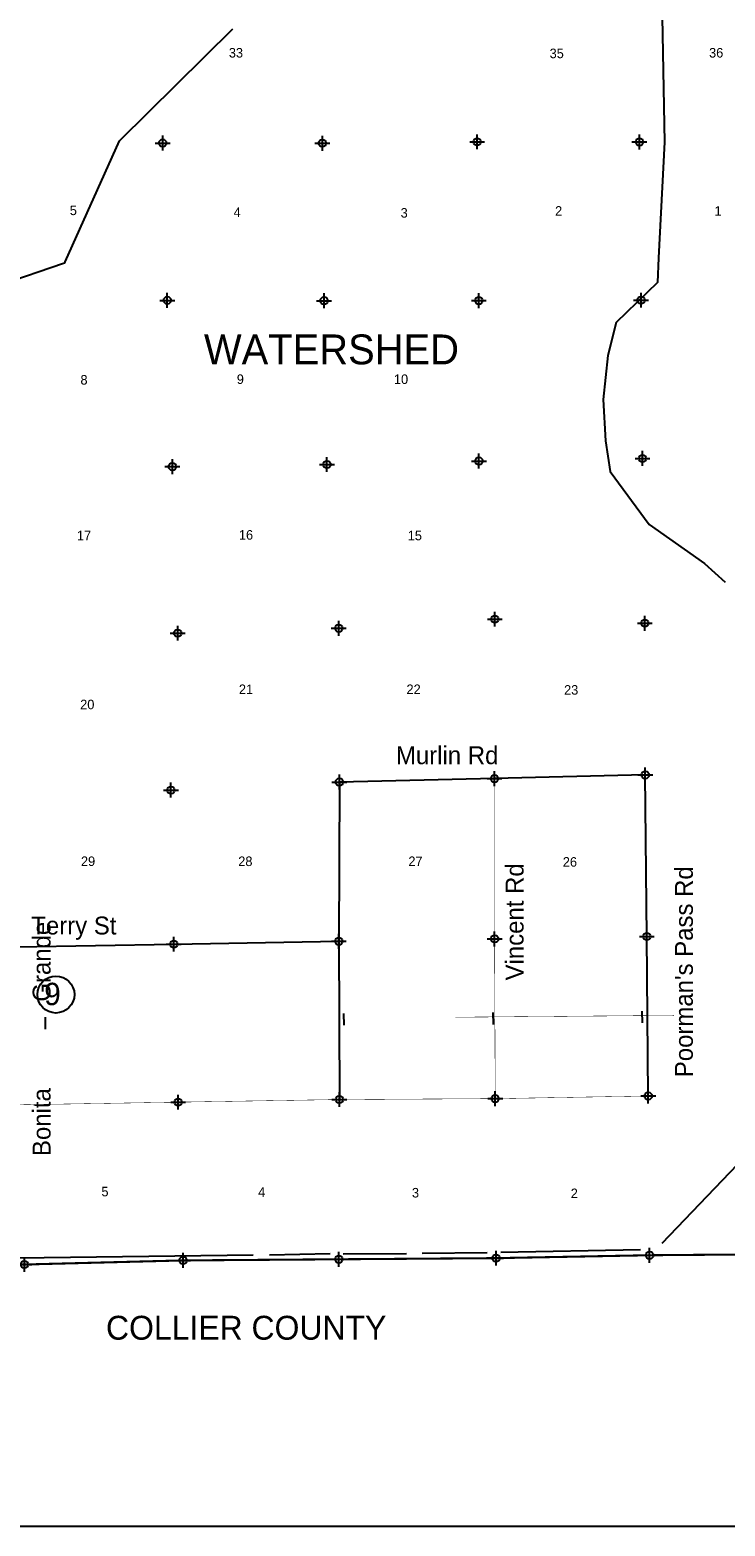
# Model space of a CAD drawing. Extents: x 192051 to 352051, y 710978 to 817615.
# Tile 4 of 9: x 258478 to 281767, y 712615 to 762744. Entities that reach past the tile are written whole.
import ezdxf
from ezdxf.enums import TextEntityAlignment as Align

# ---------------------------------------------------------------- set-up
doc = ezdxf.new("R2010")
doc.units = 0
doc.header["$LTSCALE"] = 1200
doc.header["$PDMODE"] = 34
doc.header["$PDSIZE"] = 250
doc.linetypes.add('PHANTOM', pattern=[0])
doc.linetypes.add('STREAM', pattern=[0])
for name, color, linetype in [('BORDER', 1, 'CONTINUOUS'), ('COUNTY', 15, 'PHANTOM'), ('MAJROADS', 9, 'CONTINUOUS'), ('SEC', 2, 'CONTINUOUS'), ('STATIONS', 7, 'CONTINUOUS'), ('STRUCTTEXT', 7, 'CONTINUOUS'), ('TEXT', 7, 'CONTINUOUS'), ('TRUNKS', 5, 'STREAM'), ('WSHEDS', 3, 'CONTINUOUS')]:
    doc.layers.add(name, color=color, linetype=linetype)

msp = doc.modelspace()

# ---------------------------------------------------------------- linework, layer by layer
at = {"layer": 'BORDER', "color": 0}
msp.add_lwpolyline([(192051.435203, 712615.146407), (352051.435203, 712615.146407), (352051.435203, 817615.146407), (192051.435203, 817615.146407)], close=True, dxfattribs=at)
at = {"layer": 'COUNTY', "color": 0, "const_width": 70}
msp.add_lwpolyline([(284614.285974, 721733.044926), (280854.563407, 721702.893645), (279239.110017, 721689.938437), (274095.638029, 721592.435618), (268826.84874, 721554.251238), (263608.314676, 721515.791921), (258292.896341, 721379.023033), (255818.111096, 721354.888588), (253957.315642, 721322.790886), (253573.720865, 721316.174086), (253039.182759, 721306.953597), (247609.707353, 721269.350729), (242289.285539, 721256.292359), (231764.981298, 721279.618038), (231726.892705, 726513.428511), (231250.753457, 726504.575499)], dxfattribs=at)
at = {"layer": 'MAJROADS', "color": 0}
for points in [[(279192.916349, 727025.780514), (279146.768504, 732369.998463), (279092.611371, 737781.269201), (274041.136493, 737658.134718), (268847.317635, 737544.155096), (268826.504337, 732208.679601), (268847.753684, 726906.478475)], [(252759.888779, 731986.66065), (258045.42981, 732024.753384), (263297.742295, 732113.284634), (268826.504337, 732208.679601)]]:
    msp.add_lwpolyline(points, dxfattribs=at)
at = {"layer": 'MAJROADS', "color": 0, "const_width": 15}
for points in [[(274066.241926, 726936.561921), (274045.267516, 732289.018272), (274041.136493, 737658.134718)], [(258142.107817, 726730.515723), (263444.675526, 726818.772036), (268847.753684, 726906.478475), (274066.241926, 726936.561921), (279192.916349, 727025.780514)]]:
    msp.add_lwpolyline(points, dxfattribs=at)
at = {"layer": 'SEC', "color": 0}
for p in [(262925.254787, 758952.415557), (268277.573669, 758948.262354), (273462.650074, 758995.280834), (278898.727663, 758990.669403), (263080.701358, 753682.984748), (268332.463968, 753671.005549), (273517.311258, 753676.144675), (278953.480493, 753688.284985), (268428.088049, 748184.12286), (273521.396458, 748298.652357), (278999.857453, 748385.94639), (263251.250047, 748111.930946), (268825.243477, 742695.590548), (274053.619744, 743002.031907), (279078.5465, 742865.651864), (263430.128783, 742532.45545), (274041.136493, 737658.134718), (279092.611371, 737781.269201), (263200.331122, 737273.508364), (268847.317635, 737544.155096), (268826.504337, 732208.679601), (274045.267516, 732289.018272), (279146.768504, 732369.998463), (263297.742295, 732113.284634), (263444.675526, 726818.772036), (268847.753684, 726906.478475), (274066.241926, 726936.561921), (279192.916349, 727025.780514), (279239.110017, 721689.938437), (258292.896341, 721379.023033), (263608.314676, 721515.791921), (268826.84874, 721554.251238), (274095.638029, 721592.435618)]:
    msp.add_point(p, dxfattribs=at)
at = {"layer": 'STATIONS', "color": 0}
for p, q in [((258988.937301, 729662.115242), (258991.947424, 729262.126568)), ((268985.628979, 729792.697119), (268993.30138, 729392.770707)), ((273984.709117, 729821.095111), (273992.381517, 729421.1687)), ((278983.789256, 729871.995434), (278991.461656, 729472.069023))]:
    msp.add_line(p, q, dxfattribs=at)
at = {"layer": 'STRUCTTEXT', "color": 0}
msp.add_circle((259348.603868, 730423.248197), 618.75, dxfattribs=at)
at = {"layer": 'TRUNKS', "color": 0}
msp.add_lwpolyline([(258092.349428, 729455.362288, 0, 0, 0), (263257.602617, 729494.233507, 0, 0, 0), (266308.890701, 729541.308347, 0, 0, 0), (272726.218331, 729664.421772, 15, 15, 0), (280056.860607, 729726.194422, 15, 15, 0)], format="xyseb", dxfattribs=at)
at = {"layer": 'WSHEDS', "color": 0}
for points in [[(284038.538374, 764388.79763), (279638.538374, 764388.79763), (279734.324169, 758982.278334), (279538.538374, 755113.226837), (279499.199032, 754283.474003), (278114.380782, 752938.221989), (277837.417132, 751830.367389), (277679.152189, 750366.416667), (277758.284661, 748981.598417), (277916.549604, 747952.876288), (279222.235382, 746172.395681), (281081.848461, 744866.709902), (281773.251748, 744243.599666)], [(284451.633628, 727097.226645), (279648.249113, 722086.542391)], [(278928.489514, 721871.036429), (274255.213879, 721782.607003)], [(268535.294724, 721731.411677), (266498.756603, 721691.344891)], [(271097.129711, 721741.914224), (268969.311171, 721721.02814)], [(273794.610922, 721771.673211), (271618.641237, 721742.969141)]]:
    msp.add_lwpolyline(points, dxfattribs=at)
for points in [[(247060.785319, 750641.68985), (259604.27658, 754923.699827, 0.20809), (259663.230569, 754977.453669), (261476.198826, 759024.36098, -0.093041), (261497.236982, 759054.672672), (265275.389755, 762781.196722, 0.16561)], [(265957.57311, 721688.47974), (252821.200386, 721522.143621, -0.000336)]]:
    msp.add_lwpolyline(points, format="xyb", dxfattribs=at)

# ---------------------------------------------------------------- texts
at = {"layer": 'MAJROADS', "color": 0}
msp.add_text('Terry St', height=600, dxfattribs=at).set_placement((258523.761854, 732436.817088))
msp.add_text('Bonita             Grande', height=600, rotation=90, dxfattribs=at).set_placement((259169.136197, 725013.145169))
at = {"layer": 'STRUCTTEXT', "color": 0}
msp.add_text('9', height=750, dxfattribs=at).set_placement((258954.265805, 730068.332318))
at = {"layer": 'TEXT', "color": 0}
for s, height, p in [('33', 320, (265379.986311, 761818.593826)), ('35', 320, (276127.012992, 761797.561774)), ('36', 320, (281468.979286, 761818.593826)), ('5', 320, (259932.8632, 756539.548757)), ('4', 320, (265422.049038, 756476.452601)), ('3', 320, (271016.391694, 756455.420549)), ('2', 320, (276190.107082, 756518.516705)), ('1', 320, (281532.073377, 756518.516705)), ('WATERSHED', 1000, (268580.736467, 751539.909307)), ('8', 320, (260290.396377, 750860.894699)), ('9', 320, (265527.205855, 750881.926751)), ('10', 320, (270911.234877, 750881.926751)), ('17', 320, (260290.396377, 745644.945786)), ('16', 320, (265716.488125, 745665.977838)), ('15', 320, (271373.924871, 745644.945786)), ('21', 320, (265716.488125, 740492.09303)), ('22', 320, (271331.862144, 740492.09303)), ('23', 320, (276610.734349, 740471.060977)), ('20', 320, (260399.589967, 739983.436606)), ('29', 320, (260425.66172, 734729.978228)), ('28', 320, (265695.456762, 734729.310763)), ('27', 320, (271394.956234, 734729.310763)), ('26', 320, (276568.671622, 734708.278711)), ('5', 320, (260992.722364, 723662.518766)), ('4', 320, (266242.272209, 723645.419323)), ('3', 320, (271394.956234, 723624.387271)), ('2', 320, (276715.891166, 723603.355219))]:
    msp.add_text(s, height=height, dxfattribs=at).set_placement(p, align=Align.CENTER)
for s, height, p in [('Murlin Rd', 600, (270739.8793, 738142.964)), ('COLLIER COUNTY', 800, (261026.121256, 718860.218809))]:
    msp.add_text(s, height=height, dxfattribs=at).set_placement(p)
for s, p in [('Vincent Rd', (275015.788595, 730896.44046)), ("Poorman's Pass Rd", (280686.994609, 727655.759125))]:
    msp.add_text(s, height=600, rotation=90, dxfattribs=at).set_placement(p)

doc.saveas('drawing.dxf')
